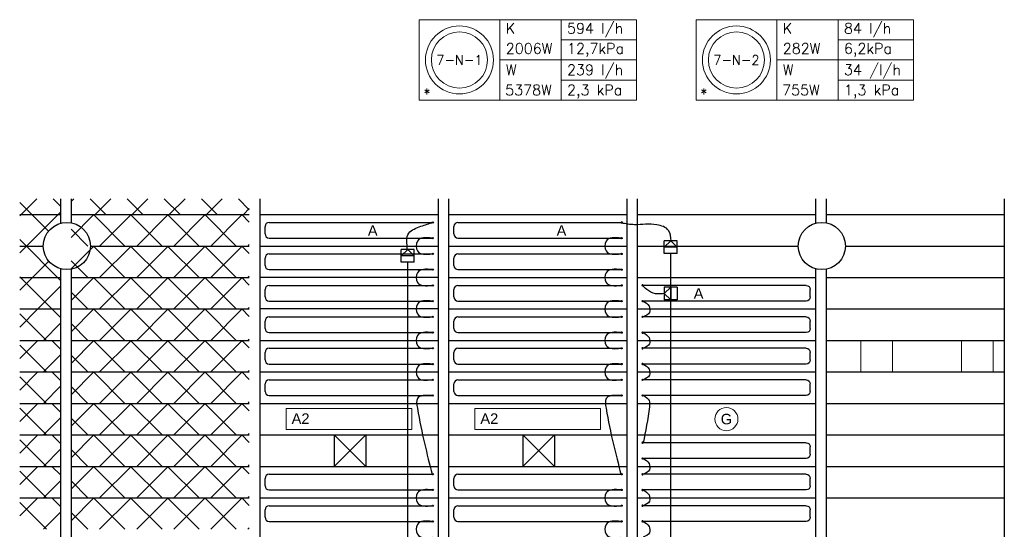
# Model space of a CAD drawing. Extents: x 51386 to 237147, y -567529 to -237881.
# Tile 14 of 16: x 109630 to 119020, y -242739 to -237881. Entities that reach past the tile are written whole.
import ezdxf
from ezdxf.enums import TextEntityAlignment as Align

# ---------------------------------------------------------------- set-up
doc = ezdxf.new("R2010")
doc.units = 0
doc.header["$LTSCALE"] = 25
for name, color, linetype in [('000Vermogens2', 7, 'CONTINUOUS'), ('KP-bandraster', 5, 'CONTINUOUS'), ('KP-koppelingen', 6, 'CONTINUOUS'), ('KP-leidingen(aanvoer)', 5, 'CONTINUOUS'), ('KP-Lucht aanvoer', 6, 'CONTINUOUS'), ('KP-panelen', 1, 'CONTINUOUS'), ('KP-registers', 4, 'CONTINUOUS'), ('KP-slangen', 7, 'CONTINUOUS'), ('KP-tekst', 7, 'CONTINUOUS')]:
    doc.layers.add(name, color=color, linetype=linetype)
for name, color, linetype, lineweight in [('KP-Aluminium', 8, 'CONTINUOUS', 18), ('KP-Lucht retour', 3, 'CONTINUOUS', 18), ('KP-Verlichting', 2, 'CONTINUOUS', 18)]:
    doc.layers.add(name, color=color, linetype=linetype, lineweight=lineweight)
doc.styles.add('arial', font='ARIAL.TTF')
doc.styles.add('VERWOL-1', font='ROMANS.SHX')
pattern_1 = [(45, (-34026.4, 3026.83), (-176.7767, 176.7767), []), (135, (-34026.4, 3026.83), (-176.7767, -176.7767), [])]

# ---------------------------------------------------------------- blocks, each defined once
blk = doc.blocks.new('Register A')
at = {"layer": 'KP-registers', "linetype": 'Continuous'}
for p, q in [((90, 225), (1644, 225)), ((50, 115), (50, 185)), ((90, 75), (1644, 75))]:
    blk.add_line(p, q, dxfattribs=at)
for centre in [(1650, 225), (1650, 75)]:
    blk.add_circle(centre, 6, dxfattribs=at)
for centre, start, end in [((90, 185), 90, 180), ((90, 115), 180, 270)]:
    blk.add_arc(centre, 40, start, end, dxfattribs=at)

msp = doc.modelspace()

# ---------------------------------------------------------------- hatches: boundary and pattern name
at = {"layer": 'KP-Aluminium', "linetype": 'Continuous'}
h = msp.add_hatch(dxfattribs=at)
h.set_pattern_fill('ANSI37', color=256, scale=2000, style=0)
h.set_pattern_definition(pattern_1)
h.paths.add_polyline_path([(111819.6, -239588.7), (110119.6, -239588.7), (110119.6, -239738.7), (111819.6, -239738.7)])
h.paths.add_polyline_path([(110019.6, -239588.7), (109629.6, -239588.7), (109629.6, -239738.7), (110019.6, -239738.7)])
h.paths.add_polyline_path([(110019.6, -239821.8), (110019.6, -239738.7), (109629.6, -239738.7), (109629.6, -240038.7), (109854.6, -240038.7, -0.337188)])
h.paths.add_polyline_path([(109854.6, -240038.7), (109629.6, -240038.7), (109629.6, -240338.7), (110019.6, -240338.7), (110019.6, -240255.5, -0.337188)])
h.paths.add_polyline_path([(110019.6, -240338.7), (109629.6, -240338.7), (109629.6, -240638.7), (110019.6, -240638.7)])
h = msp.add_hatch(dxfattribs=at)
h.set_pattern_fill('ANSI37', color=256, scale=2000, style=0)
h.set_pattern_definition([(45, (-37626.4, 3326.83), (-176.7767, 176.7767), []), (135, (-37626.4, 3326.83), (-176.7767, -176.7767), [])])
h.paths.add_polyline_path([(111819.6, -239738.7), (110119.6, -239738.7), (110119.6, -240038.7), (111819.6, -240038.7)])
h = msp.add_hatch(dxfattribs=at)
h.set_pattern_fill('ANSI37', color=256, scale=2000, style=0)
h.set_pattern_definition([(45, (-37626.4, 3026.83), (-176.7767, 176.7767), []), (135, (-37626.4, 3026.83), (-176.7767, -176.7767), [])])
h.paths.add_polyline_path([(111819.6, -240038.7), (110119.6, -240038.7), (110119.6, -240338.7), (111819.6, -240338.7)])
h = msp.add_hatch(dxfattribs=at)
h.set_pattern_fill('ANSI37', color=256, scale=2000, style=0)
h.set_pattern_definition([(45, (-37626.4, 2726.83), (-176.7767, 176.7767), []), (135, (-37626.4, 2726.83), (-176.7767, -176.7767), [])])
h.paths.add_polyline_path([(111819.6, -240338.7), (110119.6, -240338.7), (110119.6, -240638.7), (111819.6, -240638.7)])
h = msp.add_hatch(dxfattribs=at)
h.set_pattern_fill('ANSI37', color=256, scale=2000, style=0)
h.set_pattern_definition(pattern_1)
h.paths.add_polyline_path([(110019.6, -240638.7), (109629.6, -240638.7), (109629.6, -240938.7), (110019.6, -240938.7)])
h = msp.add_hatch(dxfattribs=at)
h.set_pattern_fill('ANSI37', color=256, scale=2000, style=0)
h.set_pattern_definition([(45, (-37626.4, 2426.83), (-176.7767, 176.7767), []), (135, (-37626.4, 2426.83), (-176.7767, -176.7767), [])])
h.paths.add_polyline_path([(111819.6, -240638.7), (110119.6, -240638.7), (110119.6, -240938.7), (111819.6, -240938.7)])
h = msp.add_hatch(dxfattribs=at)
h.set_pattern_fill('ANSI37', color=256, scale=2000, style=0)
h.set_pattern_definition([(45, (-34026.4, 2726.83), (-176.7767, 176.7767), []), (135, (-34026.4, 2726.83), (-176.7767, -176.7767), [])])
h.paths.add_polyline_path([(110019.6, -240938.7), (109629.6, -240938.7), (109629.6, -241238.7), (110019.6, -241238.7)])
h = msp.add_hatch(dxfattribs=at)
h.set_pattern_fill('ANSI37', color=256, scale=2000, style=0)
h.set_pattern_definition([(45, (-37626.4, 2126.83), (-176.7767, 176.7767), []), (135, (-37626.4, 2126.83), (-176.7767, -176.7767), [])])
h.paths.add_polyline_path([(111819.6, -240938.7), (110119.6, -240938.7), (110119.6, -241238.7), (111819.6, -241238.7)])
h = msp.add_hatch(dxfattribs=at)
h.set_pattern_fill('ANSI37', color=256, scale=2000, style=0)
h.set_pattern_definition([(45, (-34026.4, 2426.83), (-176.7767, 176.7767), []), (135, (-34026.4, 2426.83), (-176.7767, -176.7767), [])])
h.paths.add_polyline_path([(110019.6, -241238.7), (109629.6, -241238.7), (109629.6, -241538.7), (110019.6, -241538.7)])
h = msp.add_hatch(dxfattribs=at)
h.set_pattern_fill('ANSI37', color=256, scale=2000, style=0)
h.set_pattern_definition([(45, (-37626.4, 1826.83), (-176.7767, 176.7767), []), (135, (-37626.4, 1826.83), (-176.7767, -176.7767), [])])
h.paths.add_polyline_path([(111819.6, -241238.7), (110119.6, -241238.7), (110119.6, -241538.7), (111819.6, -241538.7)])
h = msp.add_hatch(dxfattribs=at)
h.set_pattern_fill('ANSI37', color=256, scale=2000, style=0)
h.set_pattern_definition([(45, (-34026.4, 2126.83), (-176.7767, 176.7767), []), (135, (-34026.4, 2126.83), (-176.7767, -176.7767), [])])
h.paths.add_polyline_path([(110019.6, -241538.7), (109629.6, -241538.7), (109629.6, -241838.7), (110019.6, -241838.7)])
h = msp.add_hatch(dxfattribs=at)
h.set_pattern_fill('ANSI37', color=256, scale=2000, style=0)
h.set_pattern_definition([(45, (-37626.4, 1526.83), (-176.7767, 176.7767), []), (135, (-37626.4, 1526.83), (-176.7767, -176.7767), [])])
h.paths.add_polyline_path([(111819.6, -241538.7), (110119.6, -241538.7), (110119.6, -241838.7), (111819.6, -241838.7)])
h = msp.add_hatch(dxfattribs=at)
h.set_pattern_fill('ANSI37', color=256, scale=2000, style=0)
h.set_pattern_definition([(45, (-34026.4, 1826.83), (-176.7767, 176.7767), []), (135, (-34026.4, 1826.83), (-176.7767, -176.7767), [])])
h.paths.add_polyline_path([(110019.6, -241838.7), (109629.6, -241838.7), (109629.6, -242138.7), (110019.6, -242138.7)])
h = msp.add_hatch(dxfattribs=at)
h.set_pattern_fill('ANSI37', color=256, scale=2000, style=0)
h.set_pattern_definition([(45, (-37626.4, 1226.83), (-176.7767, 176.7767), []), (135, (-37626.4, 1226.83), (-176.7767, -176.7767), [])])
h.paths.add_polyline_path([(111819.6, -241838.7), (110119.6, -241838.7), (110119.6, -242138.7), (111819.6, -242138.7)])
h = msp.add_hatch(dxfattribs=at)
h.set_pattern_fill('ANSI37', color=256, scale=2000, style=0)
h.set_pattern_definition([(45, (-34026.4, 1526.83), (-176.7767, 176.7767), []), (135, (-34026.4, 1526.83), (-176.7767, -176.7767), [])])
h.paths.add_polyline_path([(110019.6, -242138.7), (109629.6, -242138.7), (109629.6, -242438.7), (110019.6, -242438.7)])
h = msp.add_hatch(dxfattribs=at)
h.set_pattern_fill('ANSI37', color=256, scale=2000, style=0)
h.set_pattern_definition([(45, (-37626.4, 926.83), (-176.7767, 176.7767), []), (135, (-37626.4, 926.83), (-176.7767, -176.7767), [])])
h.paths.add_polyline_path([(111819.6, -242138.7), (110119.6, -242138.7), (110119.6, -242438.7), (111819.6, -242438.7)])
h = msp.add_hatch(dxfattribs=at)
h.set_pattern_fill('ANSI37', color=256, scale=2000, style=0)
h.set_pattern_definition([(45, (-34026.4, 1226.83), (-176.7767, 176.7767), []), (135, (-34026.4, 1226.83), (-176.7767, -176.7767), [])])
h.paths.add_polyline_path([(110019.6, -242438.7), (109629.6, -242438.7), (109629.6, -242738.7), (110019.6, -242738.7)])
h = msp.add_hatch(dxfattribs=at)
h.set_pattern_fill('ANSI37', color=256, scale=2000, style=0)
h.set_pattern_definition([(45, (-37626.4, 626.83), (-176.7767, 176.7767), []), (135, (-37626.4, 626.83), (-176.7767, -176.7767), [])])
h.paths.add_polyline_path([(111819.6, -242438.7), (110119.6, -242438.7), (110119.6, -242738.7), (111819.6, -242738.7)])

# ---------------------------------------------------------------- linework, layer by layer
at = {"layer": '000Vermogens2', "linetype": 'Continuous', "lineweight": 0}
for p, q in [((113439.9, -237881.3), (113439.9, -238649.2)), ((113439.9, -237881.3), (115512.7, -237881.3)), ((114207.7, -237881.3), (114207.7, -238649.2)), ((114793, -238265.2), (114793, -237881.3)), ((115512.7, -237881.3), (115512.7, -238649.2)), ((116081.2, -237881.3), (116081.2, -238649.2)), ((116081.2, -237881.3), (118154.1, -237881.3)), ((116849.1, -237881.3), (116849.1, -238649.2)), ((117434.4, -238265.2), (117434.4, -237881.3)), ((118154.1, -237881.3), (118154.1, -238649.2)), ((114793, -238073.3), (115512.7, -238073.3)), ((117434.4, -238073.3), (118154.1, -238073.3)), ((114207.7, -238265.2), (115512.7, -238265.2)), ((114793, -238265.2), (114793, -238649.2)), ((116849.1, -238265.2), (118154.1, -238265.2)), ((117434.4, -238265.2), (117434.4, -238649.2)), ((114793, -238457.2), (115512.7, -238457.2)), ((117434.4, -238457.2), (118154.1, -238457.2)), ((113439.9, -238649.2), (115512.7, -238649.2)), ((116081.2, -238649.2), (118154.1, -238649.2))]:
    msp.add_line(p, q, dxfattribs=at)
for centre, radius in [((113823.8, -238265.2), 324.2), ((116465.2, -238265.2), 324.2), ((113823.8, -238265.2), 267.6), ((116465.2, -238265.2), 267.6)]:
    msp.add_circle(centre, radius, dxfattribs=at)
at = {"layer": 'KP-bandraster', "linetype": 'Continuous'}
for p, q in [((110019.6, -239588.7), (110019.6, -239821.8)), ((110119.6, -239588.7), (110119.6, -239817.3)), ((111919.6, -239588.7), (111919.6, -247089.1)), ((113619.6, -239588.7), (113619.6, -247089.1)), ((113719.6, -239588.7), (113719.6, -247089.1)), ((115419.6, -239588.7), (115419.6, -247089.1)), ((115519.6, -239588.7), (115519.6, -247089.1)), ((117219.6, -239588.7), (117219.6, -239821.8)), ((117319.6, -239588.7), (117319.6, -239817.3)), ((119019.6, -239588.7), (119019.6, -246638.7)), ((110019.6, -240255.5), (110019.6, -246421.8)), ((110119.6, -240260.1), (110119.6, -246417.3)), ((117219.6, -240255.5), (117219.6, -247088.7)), ((117319.6, -240260.1), (117319.6, -246638.7))]:
    msp.add_line(p, q, dxfattribs=at)
for centre in [(110079.6, -240038.7), (117279.6, -240038.7)]:
    msp.add_circle(centre, 225, dxfattribs=at)
at = {"layer": 'KP-koppelingen', "linetype": 'Continuous'}
for p, q in [((115777.2, -240111), (115777.2, -239989.4)), ((115898.9, -239989.4), (115777.2, -239989.4)), ((115777.2, -240050.2), (115838.1, -239989.4)), ((115838.1, -239989.4), (115898.9, -240050.2)), ((115898.9, -240111), (115898.9, -239989.4)), ((113269.1, -240192.9), (113269.1, -240071.2)), ((113390.8, -240071.3), (113269.1, -240071.2)), ((113269.1, -240132.1), (113329.9, -240071.3)), ((113329.9, -240071.3), (113390.7, -240132.1)), ((113390.7, -240192.9), (113390.8, -240071.3)), ((115898.9, -240050.2), (115777.2, -240050.2)), ((113390.7, -240132.1), (113269.1, -240132.1)), ((113390.7, -240192.9), (113269.1, -240192.9)), ((115898.9, -240111), (115777.2, -240111)), ((115777.3, -240430.7), (115777.2, -240552.4)), ((115777.2, -240491.5), (115838.1, -240430.7)), ((115898.9, -240430.8), (115777.3, -240430.7)), ((115838.1, -240430.7), (115838, -240552.4)), ((115898.9, -240430.8), (115898.8, -240552.4)), ((115838, -240552.4), (115777.2, -240491.5)), ((115898.8, -240552.4), (115777.2, -240552.4))]:
    msp.add_line(p, q, dxfattribs=at)
at = {"layer": 'KP-leidingen(aanvoer)', "linetype": 'Continuous'}
for p, q in [((113329.9, -244977.7), (113329.9, -240192.9)), ((115838, -244977.9), (115838, -240111))]:
    msp.add_line(p, q, dxfattribs=at)
at = {"layer": 'KP-Lucht aanvoer', "linetype": 'Continuous'}
for p, q in [((112629.6, -241838.6), (112629.6, -242138.6)), ((112629.6, -241838.6), (112929.6, -241838.6)), ((112929.6, -241838.6), (112629.6, -242138.6)), ((112929.6, -242138.6), (112629.6, -241838.6)), ((112929.6, -241838.6), (112929.6, -242138.6)), ((114429.5, -241838.7), (114429.5, -242138.7)), ((114429.5, -241838.7), (114729.5, -241838.7)), ((114729.5, -241838.7), (114429.5, -242138.7)), ((114729.5, -242138.7), (114429.5, -241838.7)), ((114729.5, -241838.7), (114729.5, -242138.7)), ((112629.6, -242138.6), (112929.6, -242138.6)), ((114429.5, -242138.7), (114729.5, -242138.7))]:
    msp.add_line(p, q, dxfattribs=at)
at = {"layer": 'KP-Lucht retour', "linetype": 'Continuous'}
for p, q in [((117651.8, -240938.5), (117951.8, -240938.5)), ((117651.8, -240938.5), (117951.8, -240938.5)), ((117651.8, -241238.7), (117651.8, -240938.7)), ((117651.8, -241238.7), (117651.8, -240938.7)), ((117951.8, -240938.5), (117951.8, -241238.5)), ((117951.8, -240938.5), (117951.8, -241238.5)), ((118612.6, -240938.5), (118912.6, -240938.5)), ((118612.6, -240938.5), (118912.6, -240938.5)), ((118612.6, -240938.5), (118912.6, -240938.5)), ((118612.6, -241238.7), (118612.6, -240938.7)), ((118612.6, -241238.7), (118612.6, -240938.7)), ((118612.6, -241238.7), (118612.6, -240938.7)), ((118912.6, -240938.5), (118912.6, -241238.5)), ((118912.6, -240938.5), (118912.6, -241238.5)), ((118912.6, -240938.5), (118912.6, -241238.5)), ((117951.8, -241238.5), (117651.8, -241238.7)), ((117951.8, -241238.5), (117651.8, -241238.7)), ((118912.6, -241238.5), (118612.6, -241238.7)), ((118912.6, -241238.5), (118612.6, -241238.7)), ((118912.6, -241238.5), (118612.6, -241238.7))]:
    msp.add_line(p, q, dxfattribs=at)
at = {"layer": 'KP-panelen', "linetype": 'Continuous'}
for p, q in [((109629.6, -239738.7), (110019.6, -239738.7)), ((110119.6, -239738.7), (111819.6, -239738.7)), ((111919.6, -239738.7), (113619.6, -239738.7)), ((113719.6, -239738.7), (115419.6, -239738.7)), ((115519.6, -239738.7), (117219.6, -239738.7)), ((117319.6, -239738.7), (119019.6, -239738.7)), ((109629.6, -240038.7), (109854.6, -240038.7)), ((110304.6, -240038.7), (111819.6, -240038.7)), ((111919.6, -240038.7), (113619.6, -240038.7)), ((113719.6, -240038.7), (115419.6, -240038.7)), ((115519.6, -240038.7), (117054.6, -240038.7)), ((117504.6, -240038.7), (119019.6, -240038.7)), ((109629.6, -240338.7), (110019.6, -240338.7)), ((110119.6, -240338.7), (111819.6, -240338.7)), ((113619.6, -240338.7), (111919.6, -240338.7)), ((113719.6, -240338.7), (115419.6, -240338.7)), ((115519.6, -240338.7), (117219.6, -240338.7)), ((117319.6, -240338.7), (119019.6, -240338.7)), ((109629.6, -240638.7), (110019.6, -240638.7)), ((110119.6, -240638.7), (111819.6, -240638.7)), ((113619.6, -240638.7), (111919.6, -240638.7)), ((113719.6, -240638.7), (115419.6, -240638.7)), ((115519.6, -240638.7), (117219.6, -240638.7)), ((117319.6, -240638.7), (119019.6, -240638.7)), ((109629.6, -240938.7), (110019.6, -240938.7)), ((110119.6, -240938.7), (111819.6, -240938.7)), ((111919.6, -240938.7), (113619.6, -240938.7)), ((113719.6, -240938.7), (115419.6, -240938.7)), ((115519.6, -240938.7), (117219.6, -240938.7)), ((117319.6, -240938.7), (119019.6, -240938.7)), ((109629.6, -241238.7), (110019.6, -241238.7)), ((110119.6, -241238.7), (111819.6, -241238.7)), ((111919.6, -241238.7), (113619.6, -241238.7)), ((113719.6, -241238.7), (115419.6, -241238.7)), ((115519.6, -241238.7), (117219.6, -241238.7)), ((117319.6, -241238.7), (119019.6, -241238.7)), ((109629.6, -241538.7), (110019.6, -241538.7)), ((110119.6, -241538.7), (111819.6, -241538.7)), ((111919.6, -241538.7), (113619.6, -241538.7)), ((113719.6, -241538.7), (115419.6, -241538.7)), ((115519.6, -241538.7), (117219.6, -241538.7)), ((117319.6, -241538.7), (119019.6, -241538.7)), ((109629.6, -241838.7), (110019.6, -241838.7)), ((110119.6, -241838.7), (111819.6, -241838.7)), ((111919.6, -241838.7), (113619.6, -241838.7)), ((113719.6, -241838.7), (115419.6, -241838.7)), ((115519.6, -241838.7), (117219.6, -241838.7)), ((117319.6, -241838.7), (119019.6, -241838.7)), ((109629.6, -242138.7), (110019.6, -242138.7)), ((110119.6, -242138.7), (111819.6, -242138.7)), ((111919.6, -242138.7), (113619.6, -242138.7)), ((113719.6, -242138.7), (115419.6, -242138.7)), ((115519.6, -242138.7), (117219.6, -242138.7)), ((117319.6, -242138.7), (119019.6, -242138.7)), ((109629.6, -242438.7), (110019.6, -242438.7)), ((110119.6, -242438.7), (111819.6, -242438.7)), ((111919.6, -242438.7), (113619.6, -242438.7)), ((113719.6, -242438.7), (115419.6, -242438.7)), ((115519.6, -242438.7), (117219.6, -242438.7)), ((117319.6, -242438.7), (119019.6, -242438.7))]:
    msp.add_line(p, q, dxfattribs=at)
at = {"layer": 'KP-slangen', "linetype": 'Continuous'}
for points in [[(113328.8, -240075.8), (113341.2, -239915.3), (113455.5, -239850.4), (113572.9, -239813.4)], [(115842.2, -239989.8), (115817.4, -239891), (115706.2, -239835.4), (115493, -239835.4), (115366.3, -239819.9)], [(113563.6, -239963.7), (113421.9, -239992.6), (113421.9, -240085.3), (113563.6, -240113.7)], [(115363.6, -239963.7), (115221.9, -239992.6), (115221.9, -240085.3), (115363.6, -240113.7)], [(113563.6, -240263.7), (113421.9, -240292.6), (113421.9, -240385.3), (113563.6, -240413.7)], [(115363.6, -240263.7), (115221.9, -240292.6), (115221.9, -240385.3), (115363.6, -240413.7)], [(115780.4, -240490), (115693.8, -240493.1), (115610.4, -240453), (115567.1, -240412.8)], [(113563.6, -240563.7), (113421.9, -240592.6), (113421.9, -240685.3), (113563.6, -240713.7)], [(115363.6, -240563.7), (115221.9, -240592.6), (115221.9, -240685.3), (115363.6, -240713.7)], [(115575.6, -240563.7), (115631.9, -240611.4), (115634.8, -240671), (115575.6, -240713.7)], [(113563.6, -240863.7), (113421.9, -240892.6), (113421.9, -240985.3), (113563.6, -241013.7)], [(115363.6, -240863.7), (115221.9, -240892.6), (115221.9, -240985.3), (115363.6, -241013.7)], [(115575.6, -240863.7), (115631.9, -240911.4), (115634.8, -240971), (115575.6, -241013.7)], [(113563.6, -241163.7), (113421.9, -241192.6), (113421.9, -241285.3), (113563.6, -241313.7)], [(115363.6, -241163.7), (115221.9, -241192.6), (115221.9, -241285.3), (115363.6, -241313.7)], [(115575.6, -241163.7), (115631.9, -241211.4), (115634.8, -241271), (115575.6, -241313.7)], [(113563.6, -241463.7), (113421.9, -241492.6), (113421.9, -241585.3), (113563.6, -242213.7)], [(115363.6, -241463.7), (115221.9, -241492.6), (115221.9, -241585.3), (115363.6, -242213.7)], [(115575.6, -241463.7), (115631.9, -241511.4), (115634.8, -241571), (115575.6, -241913.7)], [(115575.6, -242063.7), (115631.9, -242111.4), (115634.8, -242171), (115575.6, -242213.7)], [(113563.6, -242363.7), (113421.9, -242392.6), (113421.9, -242485.3), (113563.6, -242513.7)], [(115363.6, -242363.7), (115221.9, -242392.6), (115221.9, -242485.3), (115363.6, -242513.7)], [(115575.6, -242363.7), (115631.9, -242411.4), (115634.8, -242471), (115575.6, -242513.7)], [(113563.6, -242663.7), (113421.9, -242692.6), (113421.9, -242785.3), (113563.6, -242813.7)], [(115363.6, -242663.7), (115221.9, -242692.6), (115221.9, -242785.3), (115363.6, -242813.7)], [(115575.6, -242663.7), (115631.9, -242711.4), (115634.8, -242771), (115575.6, -242813.7)]]:
    msp.add_spline(points, degree=3, dxfattribs=at)
at = {"layer": 'KP-Verlichting', "linetype": 'Continuous'}
for p, q in [((112169.6, -241588.7), (113369.6, -241588.7)), ((112169.6, -241588.7), (112169.6, -241788.7)), ((113369.6, -241588.7), (113369.6, -241788.7)), ((113969.6, -241588.7), (115169.6, -241588.7)), ((113969.6, -241588.7), (113969.6, -241788.7)), ((115169.6, -241588.7), (115169.6, -241788.7)), ((112169.6, -241788.7), (113369.6, -241788.7)), ((113969.6, -241788.7), (115169.6, -241788.7))]:
    msp.add_line(p, q, dxfattribs=at)
msp.add_circle((116369.6, -241688.7), 110, dxfattribs=at)

# ---------------------------------------------------------------- block references
at = {"layer": 'KP-registers', "linetype": 'Continuous'}
for p in [(111919.6, -240038.7), (113719.6, -240038.7), (111919.6, -240338.7), (113719.6, -240338.7), (111919.6, -240638.7), (113719.6, -240638.7), (111919.6, -240938.7), (113719.6, -240938.7), (111919.6, -241238.7), (113719.6, -241238.7), (111919.6, -241538.7), (113719.6, -241538.7), (111919.6, -242438.7), (113719.6, -242438.7), (111919.6, -242738.7), (113719.6, -242738.7)]:
    msp.add_blockref('Register A', p, dxfattribs=at)
at = {"layer": 'KP-registers', "linetype": 'Continuous', "xscale": -1}
for p in [(117219.6, -240638.7), (117219.6, -240938.7), (117219.6, -241238.7), (117219.6, -241538.7), (117219.6, -242138.7), (117219.6, -242438.7), (117219.6, -242738.7)]:
    msp.add_blockref('Register A', p, dxfattribs=at)

# ---------------------------------------------------------------- texts
at = {"layer": '000Vermogens2', "linetype": 'Continuous', "lineweight": 0, "style": 'VERWOL-1'}
for s, p in [('K', (114265.5, -238013.4)), ('594 l/h', (114849.2, -238013.4)), ('K', (116906.9, -238013.4)), ('84 l/h', (117490.6, -238013.4)), ('2006W', (114265.5, -238205.4)), ('12,7kPa', (114849.2, -238205.4)), ('282W', (116906.9, -238205.4)), ('6,2kPa', (117490.6, -238205.4)), ('W', (114265.5, -238409.7)), ('239 l/h', (114849.2, -238409.7)), ('W', (116906.9, -238409.7)), ('34 /l/h', (117490.6, -238409.7)), ('5378W', (114259.4, -238601.7)), ('2,3 kPa', (114849.2, -238601.7)), ('755W', (116900.8, -238601.7)), ('1,3 kPa', (117490.6, -238601.7)), ('*', (113479.1, -238635.7)), ('*', (116120.5, -238635.7))]:
    msp.add_text(s, height=100, dxfattribs=at).set_placement(p)
for s, p in [('7-N-1', (113823.8, -238265.2)), ('7-N-2', (116465.2, -238265.2))]:
    msp.add_text(s, height=90, dxfattribs=at).set_placement(p, align=Align.MIDDLE_CENTER)
at = {"layer": 'KP-tekst', "linetype": 'Continuous', "char_height": 100, "attachment_point": 5, "style": 'arial'}
for insert in [(112996.5, -239890.7), (114796.5, -239890.7), (116104.1, -240490.7)]:
    msp.add_mtext('\\A1;A', dxfattribs=dict(at, insert=insert))
at = {"layer": 'KP-Verlichting', "linetype": 'Continuous', "char_height": 100, "attachment_point": 5, "style": 'arial'}
for s, insert in [('\\A1;A2', (112308.3, -241683.6)), ('\\A1;A2', (114108.3, -241683.6)), ('\\A1;G', (116369.6, -241688.7))]:
    msp.add_mtext(s, dxfattribs=dict(at, insert=insert))

doc.saveas('drawing.dxf')
